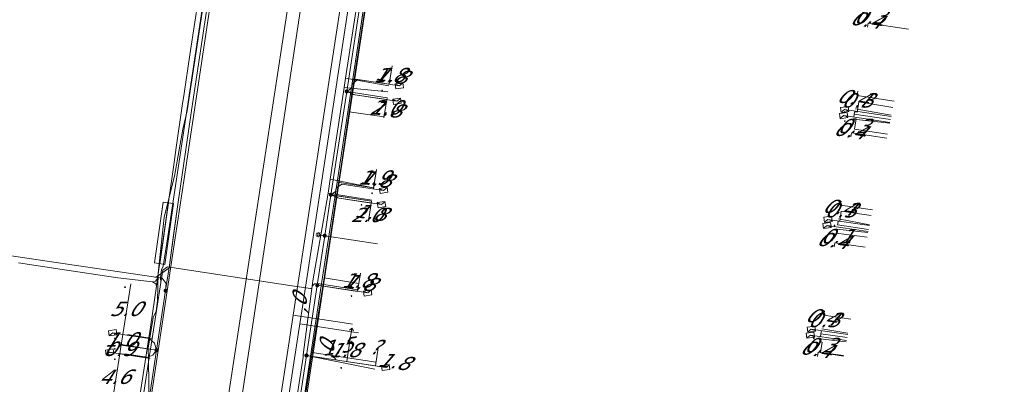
# Model space of a CAD drawing. Header units: metres. Extents: x 124576 to 133557, y 395865 to 402386.
# Tile 148 of 256: x 126493 to 126589, y 399700 to 399736. Entities that reach past the tile are written whole.
import ezdxf
from ezdxf.enums import TextEntityAlignment as Align

# ---------------------------------------------------------------- set-up
doc = ezdxf.new("R2010")
doc.units = ezdxf.units.M
doc.header["$MEASUREMENT"] = 0
for name, color, linetype, lineweight, true_color in [('LG_Datatransport', 3, 'Continuous', 13, 0x00ff00), ('LG_Datatransport_KPN_BV', 3, 'Continuous', 13, 0x00ff00), ('LG_Datatransport_Reggefiber_Operator_BV', 3, 'Continuous', 13, 0x00ff00), ('LG_Datatransport_Ziggo_BV', 3, 'Continuous', 13, 0x00ff00), ('LG_Laag_Spanning_Enexis_Netbeheer_BV', 7, 'Continuous', 13, 0x960000), ('LG_Midden_Spanning_Enexis_Netbeheer_BV', 7, 'Continuous', 13, 0xd20000), ('LG_Riool_Vrij_Verval_Gemeente_Tilburg_Ruimtelijke_Uitvoering', 7, 'Continuous', 13, 0xca00a0), ('LG_unet-4_Brabant_Water', 5, 'Continuous', 13, 0x0000ff), ('LG_warmte_Ennatuurlijk_BV', 7, 'Continuous', 13, 0x008080), ('MV_Datatransport_lijn', 3, 'Continuous', 0, 0x00ff00), ('MV_warmte_lijn', 7, 'Continuous', 0, 0x008080)]:
    doc.layers.add(name, color=color, linetype=linetype, lineweight=lineweight, true_color=true_color)
for name, color, linetype, lineweight in [('LG_Laag_Spanning_P_Enexis_Netbeheer_BV', 7, 'Continuous', 0), ('MV_Datatransport', 7, 'Continuous', 0), ('MV_Laag_Spanning', 7, 'Continuous', 0), ('MV_Laag_Spanning_lijn', 7, 'Continuous', 0), ('MV_Laag_Spanning_pijl', 7, 'Continuous', 0), ('MV_unet-4', 7, 'Continuous', 0), ('MV_warmte', 7, 'Continuous', 0)]:
    doc.layers.add(name, color=color, linetype=linetype, lineweight=lineweight)
doc.styles.add('Klic_Annotatie', font='verdanai.ttf', dxfattribs={"oblique": 20, "height": 1.4})

# ---------------------------------------------------------------- blocks, each defined once
blk = doc.blocks.new('Mof')
at = {"layer": 'LG_Laag_Spanning_P_Enexis_Netbeheer_BV'}
h = blk.add_hatch(color=256, dxfattribs=at)
edge = h.paths.add_edge_path()
edge.add_arc((0, 0), 2, 0, 360)
blk = doc.blocks.new('DeliveryPoint')
at = {"layer": 'LG_Laag_Spanning_P_Enexis_Netbeheer_BV', "flags": 128}
blk.add_lwpolyline([(-3.75, -2.5), (3.75, -2.5), (3.75, 2.5), (-3.75, 2.5), (-3.75, -2.5)], close=True, dxfattribs=at)
blk.add_lwpolyline([(-3.75, 2.5), (-3.75, 2.16), (0, 0), (3.75, 2.16)], dxfattribs=at)
blk = doc.blocks.new('Streetlight')
at = {"layer": 'LG_Laag_Spanning_P_Enexis_Netbeheer_BV'}
for p, q in [((-1.77, 1.77), (-1.06, 1.06)), ((0, 2.5), (0, 1.5)), ((1.77, 1.77), (1.06, 1.06)), ((-1.06, -1.06), (-1.77, -1.77)), ((0, -1.5), (0, -2.5)), ((1.06, -1.06), (1.77, -1.77))]:
    blk.add_line(p, q, dxfattribs=at)
at = {"layer": 'LG_Laag_Spanning_P_Enexis_Netbeheer_BV', "flags": 128}
for points in [[(-2.5, 0), (-1.5, 0)], [(1.5, 0), (2.5, 0)]]:
    blk.add_lwpolyline(points, dxfattribs=at)
at = {"layer": 'LG_Laag_Spanning_P_Enexis_Netbeheer_BV'}
blk.add_circle((0, 0), 1.5, dxfattribs=at)
blk = doc.blocks.new('m_pijl')
at = {"layer": 'MV_Laag_Spanning_pijl'}
blk.add_hatch(color=7, dxfattribs=at).paths.add_polyline_path([(-1, -0.33), (-1, 0), (-1, 0.33), (0, 0)])
at = {"layer": 'MV_Laag_Spanning_pijl', "flags": 128}
blk.add_lwpolyline([(-1, 0), (-1, 0.33), (0, 0), (-1, -0.33), (-1, 0)], close=True, dxfattribs=at)

msp = doc.modelspace()

# ---------------------------------------------------------------- linework, layer by layer
at = {"layer": 'LG_Datatransport', "flags": 128}
msp.add_lwpolyline([(126506.858, 399712.14), (126507.695, 399718.072), (126506.705, 399718.212), (126505.868, 399712.28), (126506.858, 399712.14)], dxfattribs=at)
at = {"layer": 'LG_Datatransport_KPN_BV', "flags": 128}
msp.add_lwpolyline([(126588.518, 399795.911), (126581.529, 399796.996), (126551.35, 399801.313), (126536.511, 399803.547), (126535.548, 399797.221), (126526.781, 399739.644), (126520.403, 399697.751), (126516.709, 399676.121), (126516.126, 399672.264)], dxfattribs=at)
at = {"layer": 'LG_Datatransport_Reggefiber_Operator_BV'}
for p, q in [((126509.029, 399727.071), (126510.705, 399738.208)), ((126525.545, 399731.894), (126526.287, 399736.7)), ((126524.787, 399726.996), (126525.545, 399731.894)), ((126525.5, 399731.9), (126525.545, 399731.894)), ((126508.604, 399725.294), (126509.029, 399727.071)), ((126524.035, 399721.908), (126524.787, 399726.996)), ((126524.787, 399726.996), (126528.18, 399726.483)), ((126523.559, 399718.816), (126524.035, 399721.908)), ((126522.352, 399710.839), (126523.559, 399718.816)), ((126523.559, 399718.816), (126526.97, 399718.3)), ((126572.17, 399715.19), (126575.165, 399714.787)), ((126521.19, 399703.588), (126522.352, 399710.839)), ((126522.352, 399710.839), (126525.72, 399710.299)), ((126506.028, 399707.596), (126506.145, 399708.6)), ((126505.731, 399706.986), (126506.028, 399707.596)), ((126505.252, 399703.992), (126505.283, 399702.823)), ((126520.255, 399697.597), (126521.19, 399703.588)), ((126521.19, 399703.588), (126527.409, 399702.617)), ((126505.283, 399702.823), (126505.452, 399688.898))]:
    msp.add_line(p, q, dxfattribs=at)
at = {"layer": 'LG_Datatransport_Reggefiber_Operator_BV', "flags": 128}
for points in [[(126506.145, 399708.6), (126506.217, 399711.305), (126506.808, 399716.737), (126507.794, 399720.728), (126508.604, 399725.294), (126509.029, 399727.071), (126510.705, 399738.208), (126510.932, 399739.777), (126512.562, 399749.337), (126512.712, 399750.444), (126513.657, 399757.413), (126513.415, 399758.49), (126513.668, 399759.717), (126513.895, 399760.173), (126514.305, 399761.404), (126514.499, 399762.987), (126514.686, 399765.672)], [(126527.696, 399659.222), (126516.445, 399660.93), (126516.945, 399663.167), (126517.312, 399666.151), (126517.737, 399669.597), (126516.257, 399670.638), (126516.534, 399672.738), (126517.83, 399680.605), (126518.592, 399685.911), (126519.372, 399691.347), (126520.255, 399697.597), (126521.19, 399703.588), (126522.352, 399710.839), (126523.559, 399718.816), (126524.035, 399721.908), (126524.787, 399726.996), (126525.545, 399731.894), (126526.287, 399736.7), (126527.076, 399742.054), (126527.842, 399747.508), (126528.31, 399750.407)], [(126573.97, 399726.997), (126574.209, 399726.959), (126574.368, 399727.947), (126577.675, 399727.417)], [(126577.159, 399724.819), (126573.952, 399725.311), (126574.104, 399726.299), (126573.86, 399726.337)], [(126506.028, 399707.596), (126506.145, 399708.6), (126506.217, 399711.305), (126506.808, 399716.737), (126507.794, 399720.728), (126508.604, 399725.294)], [(126572.35, 399716.36), (126572.503, 399716.337), (126572.653, 399717.326), (126575.582, 399716.883)], [(126505.731, 399706.986), (126505.252, 399703.992), (126505.283, 399702.823), (126505.452, 399688.898), (126503.646, 399686.505), (126501.844, 399680.267), (126501.502, 399678.865), (126499.978, 399669.435), (126499.94, 399667.989), (126498.355, 399657.632), (126497.554, 399652.08), (126496.52, 399645.785), (126495.157, 399639.362)], [(126505.252, 399703.992), (126505.731, 399706.986), (126506.028, 399707.596)], [(126572.876, 399703.269), (126570.646, 399703.588), (126570.788, 399704.578), (126570.57, 399704.609)]]:
    msp.add_lwpolyline(points, dxfattribs=at)
at = {"layer": 'LG_Datatransport_Ziggo_BV'}
for p, q in [((126525.144, 399730.208), (126526.451, 399738.791)), ((126509.773, 399735.7), (126510.059, 399737.596)), ((126509.294, 399732.521), (126509.773, 399735.7)), ((126579.186, 399735.019), (126575.272, 399735.616)), ((126508.73, 399728.777), (126509.294, 399732.521)), ((126524.915, 399728.707), (126525.144, 399730.208)), ((126525.144, 399730.208), (126528.685, 399729.668)), ((126508.547, 399727.56), (126508.73, 399728.777)), ((126523.61, 399720.135), (126524.915, 399728.707)), ((126528.451, 399728.168), (126524.915, 399728.707)), ((126574.205, 399728.584), (126577.798, 399728.036)), ((126507.958, 399723.516), (126508.547, 399727.56)), ((126573.653, 399724.95), (126577.081, 399724.427)), ((126507.75, 399722.044), (126507.958, 399723.516)), ((126506.159, 399710.765), (126507.75, 399722.044)), ((126523.385, 399718.655), (126523.61, 399720.135)), ((126523.61, 399720.135), (126527.169, 399719.593)), ((126522.075, 399710.051), (126523.385, 399718.655)), ((126526.942, 399718.113), (126523.385, 399718.655)), ((126507.2, 399718.142), (126506.363, 399712.21)), ((126572.581, 399717.909), (126575.691, 399717.434)), ((126574.971, 399713.808), (126572.036, 399714.256)), ((126496.676, 399711.678), (126492.61, 399712.279)), ((126506.086, 399710.246), (126506.159, 399710.765)), ((126505.45, 399706.047), (126506.056, 399710.04)), ((126505.966, 399710.264), (126505.661, 399710.444)), ((126506.056, 399710.04), (126505.966, 399710.264)), ((126506.056, 399710.04), (126506.086, 399710.246)), ((126521.036, 399703.227), (126522.075, 399710.051)), ((126522.075, 399710.051), (126525.605, 399709.513)), ((126570.959, 399707.218), (126573.582, 399706.818)), ((126505.071, 399703.552), (126505.45, 399706.047)), ((126504.749, 399701.426), (126505.071, 399703.552)), ((126520.042, 399696.696), (126521.036, 399703.227)), ((126527.352, 399702.263), (126521.036, 399703.227)), ((126572.866, 399703.216), (126570.411, 399703.59)), ((126504.468, 399699.565), (126504.749, 399701.426))]:
    msp.add_line(p, q, dxfattribs=at)
at = {"layer": 'LG_Datatransport_Ziggo_BV', "flags": 128}
for points in [[(126521.112, 399679.892), (126517.564, 399680.43), (126518.39, 399685.852), (126519.191, 399691.11), (126520.042, 399696.696), (126521.036, 399703.227), (126522.075, 399710.051), (126523.385, 399718.655), (126523.61, 399720.135), (126524.915, 399728.707), (126525.144, 399730.208), (126526.451, 399738.791), (126526.68, 399740.294), (126527.987, 399748.877), (126528.327, 399751.106), (126528.819, 399751.03)], [(126528.819, 399751.03), (126528.327, 399751.106), (126527.987, 399748.877), (126526.68, 399740.294), (126526.451, 399738.791), (126525.144, 399730.208), (126524.915, 399728.707), (126523.61, 399720.135), (126523.385, 399718.655), (126522.075, 399710.051), (126521.036, 399703.227), (126520.042, 399696.696), (126519.191, 399691.11), (126518.39, 399685.852), (126521.928, 399685.315)], [(126522.739, 399690.572), (126519.191, 399691.11), (126520.042, 399696.696), (126521.036, 399703.227), (126522.075, 399710.051), (126523.385, 399718.655), (126523.61, 399720.135), (126524.915, 399728.707), (126525.144, 399730.208), (126526.451, 399738.791), (126526.68, 399740.294), (126527.987, 399748.877), (126528.327, 399751.106), (126528.819, 399751.03)], [(126523.591, 399696.158), (126520.042, 399696.696), (126521.036, 399703.227), (126522.075, 399710.051), (126523.385, 399718.655), (126523.61, 399720.135), (126524.915, 399728.707), (126525.144, 399730.208), (126526.451, 399738.791), (126526.68, 399740.294), (126527.987, 399748.877), (126528.327, 399751.106), (126528.819, 399751.03)], [(126527.352, 399702.263), (126521.036, 399703.227), (126522.075, 399710.051), (126523.385, 399718.655), (126523.61, 399720.135), (126524.915, 399728.707), (126525.144, 399730.208), (126526.451, 399738.791), (126526.68, 399740.294), (126527.987, 399748.877), (126528.327, 399751.106), (126528.819, 399751.03)], [(126528.819, 399751.03), (126528.327, 399751.106), (126527.987, 399748.877), (126526.68, 399740.294), (126526.451, 399738.791), (126525.144, 399730.208), (126524.915, 399728.707), (126523.61, 399720.135), (126523.385, 399718.655), (126522.075, 399710.051), (126525.605, 399709.513)], [(126526.942, 399718.113), (126523.385, 399718.655), (126523.61, 399720.135), (126524.915, 399728.707), (126525.144, 399730.208), (126526.451, 399738.791), (126526.68, 399740.294), (126527.987, 399748.877), (126528.327, 399751.106), (126528.819, 399751.03)], [(126528.819, 399751.03), (126528.327, 399751.106), (126527.987, 399748.877), (126526.68, 399740.294), (126526.451, 399738.791), (126525.144, 399730.208), (126524.915, 399728.707), (126523.61, 399720.135), (126527.169, 399719.593)], [(126528.451, 399728.168), (126524.915, 399728.707), (126525.144, 399730.208), (126526.451, 399738.791), (126526.68, 399740.294), (126527.987, 399748.877), (126528.327, 399751.106), (126528.819, 399751.03)], [(126528.819, 399751.03), (126528.327, 399751.106), (126527.987, 399748.877), (126526.68, 399740.294), (126526.451, 399738.791), (126525.144, 399730.208), (126528.685, 399729.668)], [(126579.186, 399735.019), (126575.272, 399735.616)], [(126574.205, 399728.584), (126577.798, 399728.036)], [(126573.653, 399724.95), (126577.081, 399724.427)], [(126572.581, 399717.909), (126575.691, 399717.434)], [(126574.971, 399713.808), (126572.036, 399714.256)], [(126505.661, 399710.444), (126502.271, 399710.85), (126496.676, 399711.678)], [(126505.661, 399710.444), (126505.962, 399710.524), (126506.159, 399710.765)], [(126570.959, 399707.218), (126573.582, 399706.818)], [(126572.866, 399703.216), (126570.411, 399703.59)]]:
    msp.add_lwpolyline(points, dxfattribs=at)
at = {"layer": 'LG_Laag_Spanning_Enexis_Netbeheer_BV'}
for p, q in [((126508.119, 399717.967), (126507.304, 399712.07)), ((126522.412, 399714.934), (126521.8, 399715.027)), ((126507.297, 399712.022), (126506.932, 399709.591)), ((126507.304, 399712.07), (126507.297, 399712.022)), ((126521.678, 399710.11), (126526.593, 399709.362)), ((126520.639, 399703.285), (126528.341, 399702.112))]:
    msp.add_line(p, q, dxfattribs=at)
at = {"layer": 'LG_Laag_Spanning_Enexis_Netbeheer_BV', "flags": 128}
for points in [[(126519.66, 399696.857), (126520.639, 399703.285), (126521.678, 399710.11), (126522.412, 399714.934), (126523.018, 399718.913), (126524.548, 399728.964), (126526.083, 399739.048), (126526.188, 399739.738), (126527.14, 399745.99), (126527.619, 399749.135), (126528.268, 399753.395), (126529.619, 399762.265), (126529.796, 399763.428), (126531.145, 399772.291), (126532.678, 399782.36), (126533.661, 399788.816), (126534.195, 399792.327), (126535.132, 399798.48), (126535.753, 399802.562), (126537.4, 399803.798), (126540.143, 399803.397), (126541.69, 399804.676), (126543.593, 399817.189)], [(126541.69, 399804.676), (126540.143, 399803.397), (126537.4, 399803.798), (126535.753, 399802.562), (126535.132, 399798.48), (126534.195, 399792.327), (126533.661, 399788.816), (126532.678, 399782.36), (126531.145, 399772.291), (126529.796, 399763.428), (126529.619, 399762.265), (126528.268, 399753.395), (126527.619, 399749.135), (126527.14, 399745.99), (126526.188, 399739.738), (126526.083, 399739.048), (126524.548, 399728.964), (126523.018, 399718.913), (126522.412, 399714.934), (126521.678, 399710.11), (126520.639, 399703.285), (126519.66, 399696.857)], [(126511.563, 399771.616), (126511.633, 399772.069), (126512.24, 399772.512), (126512.354, 399772.494), (126512.858, 399772.415), (126514.239, 399772.197), (126514.587, 399772.142), (126515.859, 399770.395), (126515.823, 399770.167), (126515.395, 399767.217), (126514.369, 399760.077), (126511.772, 399742.605), (126509.466, 399727.097), (126508.119, 399717.967), (126507.304, 399712.07), (126507.297, 399712.022), (126507.263, 399711.896), (126507.232, 399711.767), (126506.027, 399710.9), (126505.882, 399710.915), (126505.743, 399710.936), (126500.256, 399711.741), (126494.321, 399712.621), (126473.314, 399715.775)], [(126511.563, 399771.616), (126511.633, 399772.069), (126512.24, 399772.512), (126512.354, 399772.494), (126512.858, 399772.415), (126514.239, 399772.197), (126514.587, 399772.142), (126515.859, 399770.395), (126515.823, 399770.167), (126515.395, 399767.217), (126514.369, 399760.077), (126511.772, 399742.605), (126509.466, 399727.097), (126508.119, 399717.967), (126507.304, 399712.07), (126507.297, 399712.022), (126506.932, 399709.591), (126506.057, 399703.802), (126504.726, 399694.996)], [(126511.563, 399771.616), (126511.633, 399772.069), (126512.24, 399772.512), (126512.354, 399772.494), (126512.858, 399772.415), (126514.239, 399772.197), (126514.587, 399772.142), (126515.859, 399770.395), (126515.823, 399770.167), (126515.395, 399767.217), (126514.369, 399760.077), (126511.772, 399742.605), (126509.466, 399727.097), (126508.119, 399717.967), (126507.304, 399712.07), (126507.297, 399712.022), (126506.932, 399709.591), (126506.057, 399703.802), (126504.726, 399694.996)], [(126511.563, 399771.616), (126511.633, 399772.069), (126512.24, 399772.512), (126512.354, 399772.494), (126512.858, 399772.415), (126514.239, 399772.197), (126514.587, 399772.142), (126515.859, 399770.395), (126515.823, 399770.167), (126515.395, 399767.217), (126514.369, 399760.077), (126511.772, 399742.605), (126509.466, 399727.097), (126508.119, 399717.967), (126507.304, 399712.07), (126507.297, 399712.022), (126506.932, 399709.591)], [(126514.239, 399772.197), (126514.587, 399772.142), (126515.859, 399770.395), (126515.823, 399770.167), (126515.395, 399767.217), (126514.369, 399760.077), (126511.772, 399742.605), (126509.466, 399727.097), (126508.119, 399717.967)], [(126527.14, 399745.99), (126526.188, 399739.738), (126526.083, 399739.048), (126524.548, 399728.964), (126523.018, 399718.913), (126522.412, 399714.934), (126521.678, 399710.11), (126520.639, 399703.285), (126519.66, 399696.857), (126518.923, 399692.011), (126518.816, 399691.311), (126518.019, 399686.077), (126517.179, 399680.561), (126516.103, 399673.495)], [(126527.14, 399745.99), (126526.188, 399739.738), (126526.083, 399739.048), (126524.548, 399728.964), (126523.018, 399718.913), (126522.412, 399714.934), (126521.678, 399710.11), (126520.639, 399703.285), (126519.66, 399696.857), (126518.923, 399692.011), (126518.816, 399691.311), (126518.019, 399686.077), (126517.179, 399680.561), (126516.103, 399673.495)], [(126524.548, 399728.964), (126525.003, 399729.298), (126525.067, 399729.713), (126525.636, 399730.132), (126529.674, 399729.518)], [(126524.548, 399728.964), (126525.354, 399728.639), (126529.44, 399728.017)], [(126577.5, 399726.538), (126572.985, 399727.21)], [(126577.383, 399725.948), (126572.895, 399726.617)], [(126523.018, 399718.913), (126523.473, 399719.247), (126523.518, 399719.542), (126524.088, 399719.961), (126528.142, 399719.344)], [(126523.018, 399718.913), (126523.825, 399718.587), (126527.93, 399717.963)], [(126507.304, 399712.07), (126507.708, 399714.994), (126508.119, 399717.967)], [(126507.304, 399712.07), (126507.708, 399714.994), (126508.119, 399717.967)], [(126507.304, 399712.07), (126507.708, 399714.994), (126508.119, 399717.967)], [(126507.304, 399712.07), (126507.708, 399714.994), (126508.119, 399717.967)], [(126507.304, 399712.07), (126507.708, 399714.994), (126508.119, 399717.967)], [(126575.392, 399715.927), (126571.363, 399716.526)], [(126506.932, 399709.591), (126507, 399710.275), (126506.591, 399710.799), (126505.882, 399710.915), (126505.743, 399710.936), (126500.256, 399711.741), (126494.321, 399712.621), (126473.314, 399715.775)], [(126505.882, 399710.915), (126505.743, 399710.936), (126500.256, 399711.741), (126494.321, 399712.621), (126473.314, 399715.775)], [(126575.274, 399715.337), (126571.275, 399715.932)], [(126505.882, 399710.915), (126506.027, 399710.9), (126507.232, 399711.767), (126507.263, 399711.896), (126507.297, 399712.022)], [(126506.932, 399709.591), (126507, 399710.275), (126506.591, 399710.799), (126505.882, 399710.915)], [(126506.932, 399709.591), (126506.057, 399703.802), (126504.726, 399694.996), (126504.143, 399691.11), (126504.133, 399691.04), (126502.454, 399679.739), (126501.68, 399674.526), (126500.909, 399669.331), (126500.897, 399669.253), (126500.839, 399668.861), (126499.825, 399662.037), (126499.354, 399658.858), (126498.424, 399652.579), (126497.53, 399646.548), (126497.359, 399645.394), (126496.511, 399639.671), (126496.452, 399639.274), (126496.439, 399639.184), (126495.195, 399638.331), (126494.935, 399638.381), (126490.438, 399639.253)], [(126506.932, 399709.591), (126506.057, 399703.802), (126504.726, 399694.996), (126504.143, 399691.11), (126504.133, 399691.04), (126502.454, 399679.739), (126501.68, 399674.526)], [(126573.284, 399705.321), (126569.741, 399705.846)], [(126506.057, 399703.803), (126505.853, 399704.479), (126505.343, 399704.925), (126503.17, 399705.271), (126502.38, 399705.397), (126501.787, 399705.491)], [(126573.167, 399704.733), (126569.651, 399705.253)], [(126506.057, 399703.802), (126505.68, 399703.304), (126505.044, 399703.048), (126502.871, 399703.395), (126502.081, 399703.521), (126501.488, 399703.615)]]:
    msp.add_lwpolyline(points, dxfattribs=at)
at = {"layer": 'LG_Midden_Spanning_Enexis_Netbeheer_BV'}
msp.add_line((126507.878, 399714.742), (126508.761, 399720.677), dxfattribs=at)
at = {"layer": 'LG_Midden_Spanning_Enexis_Netbeheer_BV', "flags": 128}
for points in [[(126406.453, 399655.341), (126418.872, 399653.029), (126426.703, 399651.493), (126447.387, 399647.421), (126493.934, 399638.279), (126494.641, 399638.145), (126496.516, 399639.366), (126497.045, 399642.881), (126498.926, 399655.417), (126507.878, 399714.742), (126508.761, 399720.677), (126515.425, 399765.038), (126515.48, 399765.405), (126515.547, 399765.849), (126514.247, 399767.621), (126513.796, 399767.691), (126513.479, 399767.741), (126511.493, 399768.064), (126511.233, 399768.107), (126511.103, 399768.128), (126510.502, 399768.992), (126510.526, 399769.155)], [(126508.761, 399720.677), (126515.425, 399765.038), (126515.48, 399765.405), (126515.547, 399765.849), (126514.247, 399767.621), (126513.796, 399767.691)], [(126507.878, 399714.742), (126508.32, 399717.71), (126508.761, 399720.677)], [(126507.878, 399714.742), (126508.32, 399717.71), (126508.761, 399720.677)], [(126426.703, 399651.493), (126447.387, 399647.421), (126493.934, 399638.279), (126494.641, 399638.145), (126496.516, 399639.366), (126497.045, 399642.881), (126498.926, 399655.417), (126507.878, 399714.742)]]:
    msp.add_lwpolyline(points, dxfattribs=at)
at = {"layer": 'LG_Riool_Vrij_Verval_Gemeente_Tilburg_Ruimtelijke_Uitvoering'}
for p, q in [((126510.65, 399683.63), (126521.06, 399751.76)), ((126512.43, 399686.6), (126521.92, 399749.27))]:
    msp.add_line(p, q, dxfattribs=at)
at = {"layer": 'LG_unet-4_Brabant_Water'}
for p, q in [((126528.66, 399729.51), (126524.43, 399730.25)), ((126528.56, 399728.92), (126524.3, 399729.36)), ((126574, 399727.26), (126577.523, 399726.651)), ((126573.85, 399726.27), (126577.367, 399725.868)), ((126527.16, 399719.59), (126522.94, 399720.44)), ((126526.98, 399718.38), (126522.73, 399719.08)), ((126572.38, 399716.57), (126575.407, 399716.005)), ((126572.23, 399715.58), (126575.256, 399715.246)), ((126525.62, 399709.67), (126521.71, 399710.3)), ((126570.76, 399705.89), (126573.311, 399705.455)), ((126570.61, 399704.9), (126573.144, 399704.616)), ((126527.3, 399701.94), (126520.33, 399703.34))]:
    msp.add_line(p, q, dxfattribs=at)
at = {"layer": 'LG_unet-4_Brabant_Water', "flags": 128}
for points in [[(126521.26, 399710.56), (126522.73, 399719.08), (126522.94, 399720.44), (126524.3, 399729.36), (126524.43, 399730.25), (126525.78, 399739.09), (126525.94, 399740.17), (126527.29, 399749.04), (126527.94, 399753.28), (126529.28, 399762.08), (126529.43, 399763.07), (126530.76, 399771.78)], [(126506.47, 399710.38), (126506.42, 399710.87), (126506.53, 399711.63), (126506.7, 399711.96), (126507.05, 399714.21), (126513.75, 399758.68)], [(126506.47, 399710.38), (126506.66, 399711.57), (126507.12, 399711.91), (126519.02, 399710.09), (126520.38, 399709.89), (126521.02, 399709.81), (126521.15, 399709.79)], [(126424.38, 399652.55), (126458.39, 399645.93), (126459.88, 399645.64), (126465.23, 399644.6), (126495.19, 399638.77), (126495.73, 399639.15), (126496.84, 399646.71), (126497.61, 399652), (126497.78, 399653.12), (126497.82, 399653.4), (126498.66, 399659.07), (126500.23, 399669.59), (126500.47, 399671.23), (126501.88, 399680.5), (126502.06, 399681.63), (126503.43, 399690.65), (126503.6, 399691.77), (126503.64, 399692.03), (126505.34, 399703.08), (126505.63, 399704.95), (126506.47, 399710.38)], [(126518.71, 399692.7), (126519.38, 399697.1), (126520.3, 399703.11), (126520.33, 399703.34), (126521.15, 399709.79)], [(126521.26, 399710.56), (126521.18, 399710.04), (126521.15, 399709.79)], [(126521.18, 399710.04), (126521.41, 399710.25), (126521.71, 399710.3)], [(126503.24, 399705.32), (126505.62, 399704.95), (126505.63, 399704.95)], [(126502.98, 399703.45), (126505.32, 399703.08), (126505.34, 399703.08)]]:
    msp.add_lwpolyline(points, dxfattribs=at)
at = {"layer": 'LG_warmte_Ennatuurlijk_BV'}
for p, q in [((126518.353, 399695.746), (126519.977, 399706.349)), ((126524.96, 399705.282), (126525.05, 399705.876)), ((126524.96, 399705.282), (126525.05, 399705.876)), ((126524.96, 399705.282), (126525.05, 399705.876)), ((126524.96, 399705.282), (126525.05, 399705.876)), ((126524.96, 399705.282), (126525.05, 399705.876)), ((126524.96, 399705.282), (126525.05, 399705.876)), ((126524.96, 399705.282), (126525.05, 399705.876)), ((126524.96, 399705.282), (126525.05, 399705.876)), ((126524.96, 399705.282), (126525.05, 399705.876)), ((126525.697, 399705.474), (126525.005, 399705.579)), ((126525.697, 399705.474), (126525.005, 399705.579)), ((126525.697, 399705.474), (126525.005, 399705.579)), ((126525.697, 399705.474), (126525.005, 399705.579)), ((126525.697, 399705.474), (126525.005, 399705.579)), ((126525.697, 399705.474), (126525.005, 399705.579)), ((126525.697, 399705.474), (126525.005, 399705.579)), ((126525.697, 399705.474), (126525.005, 399705.579)), ((126525.697, 399705.474), (126525.005, 399705.579))]:
    msp.add_line(p, q, dxfattribs=at)
at = {"layer": 'LG_warmte_Ennatuurlijk_BV', "flags": 128}
for points in [[(126519.349, 399707.205), (126521.131, 399718.842), (126522.947, 399730.704), (126524.764, 399742.566), (126525.706, 399748.718), (126526.085, 399752.591)], [(126519.977, 399706.349), (126520.17, 399707.608), (126521.986, 399719.47), (126523.803, 399731.332), (126525.619, 399743.194), (126526.448, 399748.604), (126526.827, 399752.486)], [(126517.498, 399695.118), (126519.314, 399706.98), (126519.349, 399707.205)], [(126519.349, 399707.205), (126524.096, 399706.478), (126525.119, 399706.321)], [(126519.977, 399706.349), (126524.017, 399705.73), (126525.005, 399705.579)]]:
    msp.add_lwpolyline(points, dxfattribs=at)
at = {"layer": 'MV_Datatransport_lijn'}
for p, q in [((126575.212, 399735.22), (126575.272, 399735.616)), ((126528.962, 399731.447), (126528.685, 399729.668)), ((126574.265, 399728.979), (126574.205, 399728.584)), ((126528.174, 399726.389), (126528.451, 399728.168)), ((126573.593, 399724.555), (126573.653, 399724.95)), ((126527.443, 399721.372), (126527.169, 399719.593)), ((126572.64, 399718.305), (126572.581, 399717.909)), ((126526.668, 399716.334), (126526.942, 399718.113)), ((126571.977, 399713.86), (126572.036, 399714.256)), ((126525.876, 399711.292), (126525.605, 399709.513)), ((126571.019, 399707.614), (126570.959, 399707.218)), ((126527.624, 399704.042), (126527.352, 399702.263)), ((126570.351, 399703.194), (126570.411, 399703.59))]:
    msp.add_line(p, q, dxfattribs=at)
at = {"layer": 'MV_Laag_Spanning_lijn'}
for p, q in [((126528.48, 399728.351), (126524.548, 399728.964)), ((126573.929, 399726.766), (126577.442, 399726.243)), ((126526.971, 399718.305), (126523.03, 399718.911)), ((126572.293, 399715.983), (126575.313, 399715.533)), ((126527.53, 399714.157), (126522.412, 399714.934)), ((126570.685, 399705.403), (126573.225, 399705.026)), ((126502.61, 399704.301), (126506.057, 399703.803)), ((126502.617, 399704.346), (126505.58, 399703.874)), ((126502.475, 399703.457), (126505.439, 399702.985))]:
    msp.add_line(p, q, dxfattribs=at)
at = {"layer": 'MV_Laag_Spanning_pijl'}
for p, q in [((126528.962, 399731.447), (126528.685, 399729.668)), ((126528.174, 399726.389), (126528.48, 399728.351)), ((126573.929, 399726.766), (126573.974, 399727.063)), ((126573.929, 399726.766), (126573.884, 399726.469)), ((126527.443, 399721.372), (126527.154, 399719.494)), ((126526.668, 399716.334), (126526.971, 399718.305)), ((126572.308, 399716.082), (126572.352, 399716.379)), ((126572.308, 399716.082), (126572.293, 399715.983)), ((126525.876, 399711.292), (126525.605, 399709.512)), ((126502.774, 399705.334), (126503.557, 399710.247)), ((126502.61, 399704.301), (126502.774, 399705.334)), ((126570.685, 399705.403), (126570.64, 399705.107)), ((126570.685, 399705.403), (126570.73, 399705.7)), ((126502.475, 399703.457), (126502.617, 399704.346)), ((126524.836, 399704.467), (126524.565, 399702.687)), ((126501.752, 399698.915), (126502.475, 399703.457))]:
    msp.add_line(p, q, dxfattribs=at)
at = {"layer": 'MV_warmte_lijn'}
for p, q in [((126525.062, 399705.95), (126524.829, 399705.753)), ((126524.836, 399704.467), (126525.062, 399705.95)), ((126525.062, 399705.95), (126525.226, 399705.692)), ((126524.836, 399704.467), (126524.672, 399704.725)), ((126524.836, 399704.467), (126525.069, 399704.664))]:
    msp.add_line(p, q, dxfattribs=at)

# ---------------------------------------------------------------- block references
at = {"layer": 'LG_Laag_Spanning_P_Enexis_Netbeheer_BV', "xscale": 0.1, "yscale": 0.1, "zscale": 0.1}
for name, p, rotation in [('DeliveryPoint', (126529.674, 399729.518), 9), ('DeliveryPoint', (126529.44, 399728.017), 9), ('DeliveryPoint', (126572.895, 399726.617), 188), ('DeliveryPoint', (126572.985, 399727.21), 188), ('DeliveryPoint', (126528.142, 399719.344), 9), ('DeliveryPoint', (126527.93, 399717.963), 9), ('DeliveryPoint', (126571.363, 399716.526), 188), ('DeliveryPoint', (126571.275, 399715.932), 188), ('Streetlight', (126521.8, 399715.027), 189), ('Mof', (126506.932, 399709.591), 359), ('DeliveryPoint', (126526.593, 399709.362), 9), ('DeliveryPoint', (126569.741, 399705.846), 188), ('DeliveryPoint', (126501.787, 399705.491), 189), ('DeliveryPoint', (126569.651, 399705.253), 188), ('DeliveryPoint', (126501.488, 399703.615), 189), ('DeliveryPoint', (126528.341, 399702.112), 9)]:
    msp.add_blockref(name, p, dxfattribs=dict(at, rotation=rotation))
for p in [(126524.548, 399728.964), (126523.018, 399718.913), (126522.412, 399714.934), (126521.678, 399710.11), (126506.057, 399703.803), (126506.057, 399703.802), (126520.639, 399703.285)]:
    msp.add_blockref('Mof', p, dxfattribs=at)
at = {"layer": 'MV_Laag_Spanning_pijl'}
for p, xscale, yscale, zscale, rotation in [((126528, 399729), 0.1, 0.1, 0.1, 262), ((126528, 399728), 0.1, 0.1, 0.1, 81), ((126573, 399727), 0.1, 0.1, 0.1, 81), ((126573, 399726), 0.1, 0.1, 0.1, 262), ((126527, 399719), 0.1, 0.1, 0.1, 262), ((126526, 399718), 0.1, 0.1, 0.1, 81), ((126572, 399716), 0.1, 0.1, 0.1, 81), ((126572, 399715), 0.1, 0.1, 0.1, 262), ((126503, 399710), 0.09999999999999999, 0.09999999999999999, 0.09999999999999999, 80), ((126525, 399709), 0.1, 0.1, 0.1, 262), ((126502, 399705), 0.09999999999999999, 0.09999999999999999, 0.09999999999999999, 80), ((126570, 399705), 0.1, 0.1, 0.1, 81), ((126570, 399705), 0.1, 0.1, 0.1, 262), ((126502, 399704), 0.09999999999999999, 0.09999999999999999, 0.09999999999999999, 80), ((126502, 399703), 0.09999999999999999, 0.09999999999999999, 0.09999999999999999, 80), ((126524, 399702), 0.1, 0.1, 0.1, 262)]:
    msp.add_blockref('m_pijl', p, dxfattribs=dict(at, xscale=xscale, yscale=yscale, zscale=zscale, rotation=rotation))

# ---------------------------------------------------------------- texts
at = {"layer": 'MV_Datatransport', "style": 'Klic_Annotatie', "oblique": 20}
for s, rotation, p in [('0.4', 351, (126575.023, 399735.951)), ('1.8', 351, (126528.824, 399730.558)), ('0.4', 351, (126573.729, 399728.398)), ('1.8', 351, (126528.313, 399727.279)), ('0.4', 351, (126573.418, 399725.19)), ('1.8', 351, (126527.306, 399720.482)), ('0.4', 352, (126572.337, 399717.724)), ('1.8', 351, (126526.805, 399717.223)), ('0.4', 352, (126571.774, 399714.496)), ('1.8', 351, (126525.74, 399710.402)), ('0.4', 351, (126570.666, 399707.076)), ('0.4', 351, (126570.15, 399703.915)), ('1.8', 351, (126529.083, 399702.721))]:
    msp.add_text(s, height=1.4, rotation=rotation, dxfattribs=at).set_placement(p, align=Align.MIDDLE_CENTER)
at = {"layer": 'MV_Laag_Spanning', "style": 'Klic_Annotatie', "oblique": 20}
for s, p in [('0.3', (126575.368, 399736.259)), ('1.8', (126528.616, 399730.558)), ('0.3', (126574.131, 399728.098)), ('2.0', (126528.229, 399727.412)), ('0.3', (126573.752, 399725.603)), ('1.9', (126527.091, 399720.589)), ('2.0', (126526.404, 399716.956)), ('0.3', (126572.507, 399717.412)), ('0.1', (126572.13, 399714.889)), ('1.8', (126525.507, 399710.584)), ('5.0', (126502.968, 399707.822)), ('0.3', (126570.886, 399706.736)), ('1.0', (126502.494, 399704.849)), ('0.3', (126570.517, 399704.291)), ('0.9', (126502.349, 399703.933)), ('1.8', (126524.285, 399703.811)), ('4.6', (126501.916, 399701.217))]:
    msp.add_text(s, height=1.4, dxfattribs=at).set_placement(p, align=Align.MIDDLE_CENTER)
at = {"layer": 'MV_unet-4', "style": 'Klic_Annotatie', "oblique": 20}
for rotation, p in [(88.6, (126519.96, 399708.26)), (89.8, (126522.63, 399703.71))]:
    msp.add_text(',0', height=1.4, rotation=rotation, dxfattribs=at).set_placement(p, align=Align.MIDDLE_CENTER)
at = {"layer": 'MV_warmte', "style": 'Klic_Annotatie', "oblique": 20}
msp.add_text('1.5', height=1.4, rotation=9, dxfattribs=at).set_placement((126523.56, 399704.143), align=Align.MIDDLE_CENTER)
msp.add_text('?', height=1.4, dxfattribs=at).set_placement((126527.218, 399704.104), align=Align.MIDDLE_CENTER)

doc.saveas('drawing.dxf')
